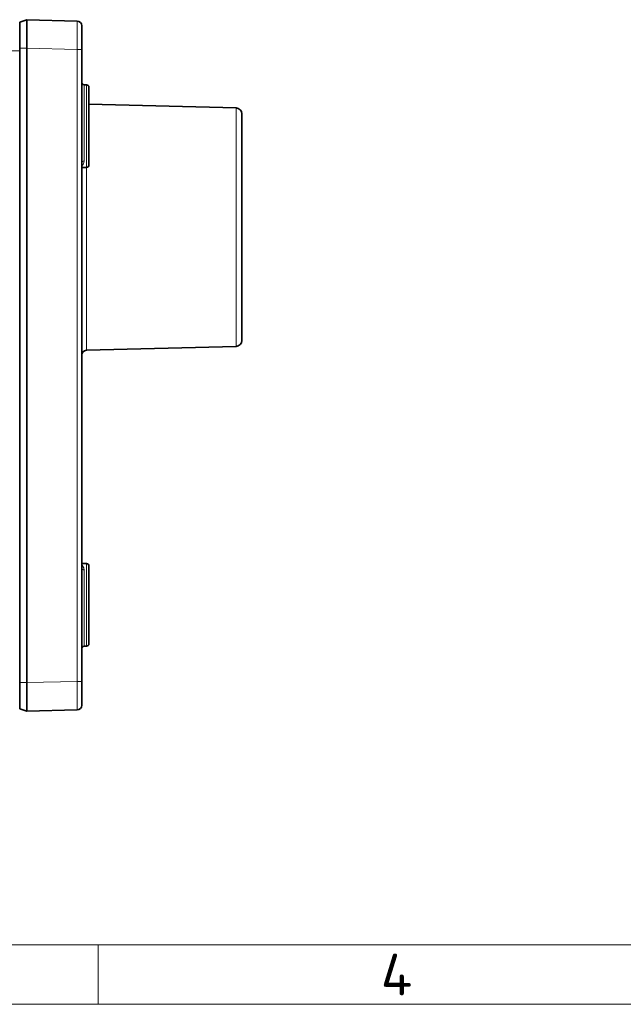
# Model space of a CAD drawing. Header units: millimetres. Extents: x 2 to 208, y 2 to 146.
# Tile 6 of 32: x 77 to 102, y 2 to 44. Entities that reach past the tile are written whole.
import ezdxf

# ---------------------------------------------------------------- set-up
doc = ezdxf.new("R2010")
doc.units = ezdxf.units.MM
doc.header["$LTSCALE"] = 0.5
for name, color, linetype, lineweight in [('Rahmen (ISO)', 7, 'Continuous', 70), ('Sichtbar (ISO)', 7, 'Continuous', 35), ('Sichtbar schmal (ISO)', 7, 'Continuous', 18)]:
    doc.layers.add(name, color=color, linetype=linetype, lineweight=lineweight)
doc.styles.add('Bezeichnungstext (ISO)', font='isocpeur.ttf')

# ---------------------------------------------------------------- blocks, each defined once
blk = doc.blocks.new('Ränder Basler-A3')
at = {"layer": 'Rahmen (ISO)', "lineweight": 18}
blk.add_line((10, 10), (410, 10), dxfattribs=at)
at = {"layer": 'Rahmen (ISO)', "color": 7, "linetype": 'Continuous', "lineweight": 18}
blk.add_line((160, 10), (160, 5), dxfattribs=at)
at = {"layer": 'Rahmen (ISO)', "color": 7, "lineweight": 18}
blk.add_line((415, 5), (5, 5), dxfattribs=at)
at = {"layer": 'Rahmen (ISO)', "insert": (185, 7.5), "char_height": 3.5, "attachment_point": 5, "style": 'Bezeichnungstext (ISO)'}
blk.add_mtext('\\fISOCPEUR|b0|i0;\\H3.5000;4', dxfattribs=at)

msp = doc.modelspace()

# ---------------------------------------------------------------- linework, layer by layer
at = {"layer": 'Sichtbar (ISO)'}
for p, q in [((77.0071, 43.7877), (76.7071, 43.6877)), ((77.0071, 42.5877), (77.0071, 43.7877)), ((79.1123, 43.7326), (77.0071, 43.7877)), ((76.7071, 42.5877), (76.7071, 43.6877)), ((79.3071, 42.5326), (79.3071, 43.5326)), ((76.7071, 42.5877), (76.7071, 42.4877)), ((77.0071, 42.5877), (77.0071, 15.9877)), ((79.3071, 16.0428), (79.3071, 42.5326)), ((76.7071, 42.4877), (76.7071, 16.0877)), ((79.5097, 41.0574), (79.4045, 41.0602)), ((79.6071, 40.9574), (79.6071, 37.6932)), ((85.7736, 40.0877), (79.6071, 40.2492)), ((86.0171, 30.3376), (86.0171, 39.8378)), ((79.3071, 37.5879), (79.5097, 37.5932)), ((85.7736, 30.0877), (79.5018, 29.9235)), ((79.5097, 20.9822), (79.3071, 20.9875)), ((79.6071, 20.8822), (79.6071, 17.618)), ((79.5097, 17.518), (79.4045, 17.5153)), ((76.7071, 16.0877), (76.7071, 15.9877)), ((76.7071, 14.8877), (76.7071, 15.9877)), ((77.0071, 14.7877), (77.0071, 15.9877)), ((79.3071, 15.0428), (79.3071, 16.0428)), ((77.0071, 14.7877), (76.7071, 14.8877)), ((77.0071, 14.7877), (79.1123, 14.8428))]:
    msp.add_line(p, q, dxfattribs=at)
for centre, radius, start, end in [((79.1071, 43.5326), 0.2, 0, 88.5), ((79.4071, 41.1601), 0.1, 180, 268.5), ((79.5071, 40.9574), 0.1, 0, 88.5), ((85.7671, 39.8378), 0.25, 0, 88.5), ((79.5071, 37.6932), 0.1, 271.5, 0), ((85.7671, 30.3376), 0.25, 271.5, 0), ((79.5071, 29.7235), 0.2, 91.5, 180), ((79.5071, 20.8822), 0.1, 0, 88.5), ((79.4071, 17.4153), 0.1, 91.5, 180), ((79.5071, 17.618), 0.1, 271.5, 0), ((79.1071, 15.0428), 0.2, 271.5, 0)]:
    msp.add_arc(centre, radius, start, end, dxfattribs=at)
at = {"layer": 'Sichtbar schmal (ISO)'}
for p, q in [((76.7071, 42.5877), (77.0071, 42.5877)), ((77.0071, 42.5877), (79.1123, 42.5326)), ((79.1123, 42.5326), (79.1123, 16.0428)), ((79.3071, 42.5326), (79.1123, 42.5326)), ((76.7071, 42.4877), (34.7171, 42.4877)), ((79.4045, 41.0602), (79.4045, 37.8631)), ((79.5097, 37.5977), (79.5097, 41.0574)), ((85.7736, 30.0877), (85.7736, 40.0877)), ((79.5018, 37.593), (79.5018, 29.9235)), ((79.4045, 20.7123), (79.4045, 17.5153)), ((79.5097, 17.518), (79.5097, 20.9777)), ((77.0071, 15.9877), (76.7071, 15.9877)), ((79.1123, 16.0428), (77.0071, 15.9877)), ((79.3071, 16.0428), (79.1123, 16.0428))]:
    msp.add_line(p, q, dxfattribs=at)
for centre, major_axis, ratio, start_param, end_param in [((79.4071, 37.7827), (-0.1, 0), 0.8037511, 4.7385689, 6.2831853), ((79.5071, 37.6932), (0.1, 0), 0.9549552, 4.7385689, 6.2831853), ((79.5071, 37.6932), (0.0026, -0.1), 0.0039735, 0, 0.3011834), ((79.4071, 20.7927), (-0.1, 0), 0.8037511, 0, 1.5446164), ((79.5071, 20.8822), (0.0026, 0.1), 0.0039735, 5.9820019, 6.2831853), ((79.5071, 20.8822), (0.1, 0), 0.9549552, 0, 1.5446164)]:
    msp.add_ellipse(centre, major_axis=major_axis, ratio=ratio, start_param=start_param, end_param=end_param, dxfattribs=at)
for points, knots in [([(79.1123, 43.7326), (79.1128, 43.7326), (79.1133, 43.7144), (79.1142, 43.6222), (79.1145, 43.5207), (79.1145, 43.2102), (79.114, 42.978), (79.1129, 42.6661), (79.1126, 42.5993), (79.1123, 42.5326)], [-0.15708371, -0.15708371, -0.15708371, -0.15708371, -0.12708576, -0.12708576, -0.07908905, -0.07908905, -0.01669332, -0.01669332, 0, 0, 0, 0]), ([(79.5097, 37.5977), (79.4598, 37.5964), (79.4099, 37.5951), (79.3601, 37.5938), (79.3424, 37.5933), (79.3247, 37.5929), (79.3071, 37.5924)], [0.019745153, 0.019745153, 0.019745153, 0.019745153, 0.034711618, 0.034711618, 0.034711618, 0.040014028, 0.040014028, 0.040014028, 0.040014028]), ([(79.3078, 37.6534), (79.3392, 37.6804), (79.362, 37.7121), (79.3949, 37.7826), (79.4045, 37.8212), (79.4045, 37.8631)], [0.022660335, 0.022660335, 0.022660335, 0.022660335, 0.045946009, 0.045946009, 0.068274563, 0.068274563, 0.068274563, 0.068274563]), ([(79.3071, 20.983), (79.3246, 20.9825), (79.3422, 20.9821), (79.3597, 20.9816), (79.4097, 20.9803), (79.4597, 20.979), (79.5097, 20.9777)], [0.029630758, 0.029630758, 0.029630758, 0.029630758, 0.034894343, 0.034894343, 0.034894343, 0.049899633, 0.049899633, 0.049899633, 0.049899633]), ([(79.4045, 20.7123), (79.4045, 20.726), (79.4034, 20.7393), (79.3963, 20.7868), (79.3848, 20.8186), (79.3559, 20.8693), (79.3404, 20.8896), (79.3173, 20.9127), (79.3123, 20.9173), (79.3071, 20.9219)], [0, 0, 0, 0, 0.00727106, 0.00727106, 0.026740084, 0.026740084, 0.041716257, 0.041716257, 0.045618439, 0.045618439, 0.045618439, 0.045618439]), ([(79.1123, 16.0428), (79.1128, 15.9228), (79.1133, 15.8029), (79.1142, 15.5048), (79.1145, 15.3355), (79.1145, 15.0216), (79.114, 14.901), (79.1129, 14.8484), (79.1126, 14.8428), (79.1123, 14.8428)], [-0.15708371, -0.15708371, -0.15708371, -0.15708371, -0.12708576, -0.12708576, -0.07908905, -0.07908905, -0.01669332, -0.01669332, 0, 0, 0, 0])]:
    msp.add_open_spline(points, degree=3, knots=knots, dxfattribs=at)

# ---------------------------------------------------------------- block references
at = {"xscale": 0.5, "yscale": 0.5, "zscale": 0.5}
msp.add_blockref('Ränder Basler-A3', (0, 0), dxfattribs=at)

doc.saveas('drawing.dxf')
